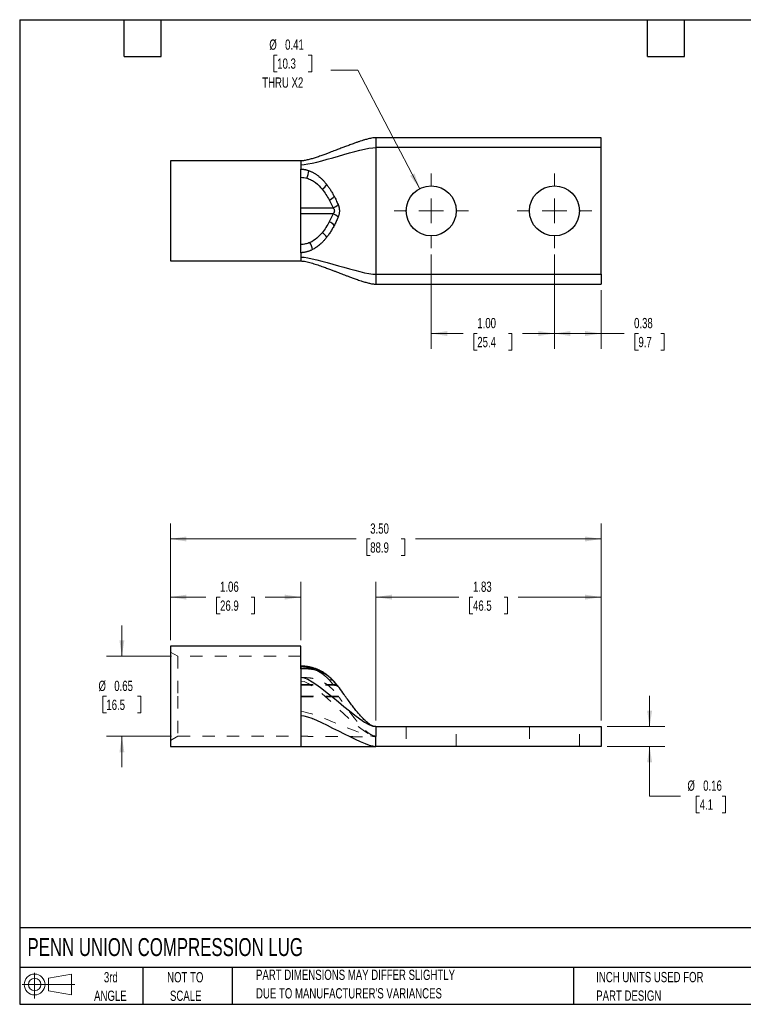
# Model space of a CAD drawing. Header units: inches. Extents: x 0.2 to 10.8, y 0.2 to 8.2.
# Tile 1 of 2: x 0.2 to 6.1, y 0.2 to 8.2. Entities that reach past the tile are written whole.
import ezdxf

# ---------------------------------------------------------------- set-up
doc = ezdxf.new("R2010")
doc.units = ezdxf.units.IN
doc.header["$MEASUREMENT"] = 0
doc.linetypes.add('HIDDEN', pattern=[0.075, 0.05, -0.025])
doc.layers.add('TEXT', color=140, linetype='Continuous', lineweight=25)
doc.styles.add('SLDTEXTSTYLE0', font='TXT', dxfattribs={"width": 0.7})
doc.dimstyles.new('SLDDIMSTYLE0', dxfattribs={"dimtxt": 0.084961, "dimasz": 0.13, "dimexe": 0, "dimexo": 0.0625, "dimgap": 0.02124, "dimtad": 0, "dimtih": 1, "dimtoh": 1, "dimrnd": 1e-09, "dimdsep": 46, "dimtxsty": 'SLDTEXTSTYLE0', "dimsah": 1, "dimcen": 0.09, "dimadec": 0, "dimazin": 2, "dimtfac": 1, "dimtmove": 0, "dimatfit": 0, "dimfxl": 0, "dimfrac": 2, "dimtolj": 1, "dimtzin": 12, "dimarcsym": 0})
doc.dimstyles.new('SLDDIMSTYLE1', dxfattribs={"dimtxt": 0.084961, "dimasz": 0.13, "dimexe": 0, "dimexo": 0.0625, "dimgap": 0.02124, "dimtad": 0, "dimtih": 1, "dimtoh": 1, "dimrnd": 1e-09, "dimzin": 12, "dimdsep": 46, "dimtxsty": 'SLDTEXTSTYLE0', "dimsah": 1, "dimcen": 0.09, "dimadec": 0, "dimazin": 3, "dimtfac": 1, "dimtofl": 0, "dimtmove": 0, "dimatfit": 3, "dimfxl": 0, "dimfrac": 2, "dimtolj": 1, "dimtzin": 12, "dimarcsym": 0})
doc.dimstyles.new('SLDDIMSTYLE2', dxfattribs={"dimtxt": 0.084961, "dimasz": 0.13, "dimexe": 0, "dimexo": 0.0625, "dimgap": 0.02124, "dimtad": 0, "dimtih": 1, "dimtoh": 1, "dimrnd": 1e-09, "dimzin": 4, "dimdsep": 46, "dimtxsty": 'SLDTEXTSTYLE0', "dimsah": 1, "dimcen": 0.09, "dimadec": 0, "dimazin": 1, "dimtfac": 1, "dimtofl": 0, "dimtmove": 0, "dimatfit": 3, "dimfxl": 0, "dimfrac": 2, "dimtolj": 1, "dimtzin": 12, "dimarcsym": 0})
doc.dimstyles.new('SLDDIMSTYLE3', dxfattribs={"dimtxt": 0.084961, "dimasz": 0.13, "dimexe": 0, "dimexo": 0.0625, "dimgap": 0.02124, "dimtad": 0, "dimtih": 1, "dimtoh": 1, "dimrnd": 1e-09, "dimdsep": 46, "dimtxsty": 'SLDTEXTSTYLE0', "dimsah": 1, "dimcen": 0.09, "dimadec": 0, "dimazin": 2, "dimtfac": 1, "dimtofl": 0, "dimtmove": 0, "dimatfit": 3, "dimfxl": 0, "dimfrac": 2, "dimtolj": 1, "dimtzin": 12, "dimarcsym": 0})
doc.dimstyles.new('SLDDIMSTYLE4', dxfattribs={"dimtxt": 0.084961, "dimasz": 0.13, "dimexe": 0, "dimexo": 0.0625, "dimgap": 0.02124, "dimtad": 0, "dimtih": 1, "dimtoh": 1, "dimrnd": 1e-09, "dimdsep": 46, "dimtxsty": 'SLDTEXTSTYLE0', "dimsah": 1, "dimcen": 0, "dimadec": 0, "dimazin": 2, "dimtfac": 1, "dimtofl": 0, "dimtmove": 0, "dimatfit": 3, "dimfxl": 0, "dimfrac": 2, "dimtolj": 1, "dimtzin": 12, "dimarcsym": 0})

# ---------------------------------------------------------------- blocks, each defined once
blk = doc.blocks.new('Block11')
at = {"color": 7, "linetype": 'Continuous', "lineweight": 18}
for p, q in [((0.1019, 0.2091), (0.1019, 0)), ((0.2157, 0.1641), (0.4006, 0.1981)), ((0.2157, 0.0628), (0.2157, 0.1641)), ((0.4006, 0.1981), (0.4006, 0.0288)), ((0, 0.1135), (0.4281, 0.1135)), ((0.2157, 0.0628), (0.4006, 0.0288))]:
    blk.add_line(p, q, dxfattribs=at)
for radius in [0.0846, 0.0506]:
    blk.add_circle((0.1019, 0.1135), radius, dxfattribs=at)
blk = doc.blocks.new('Block12')
at = {"color": 7, "linetype": 'Continuous'}
blk.add_blockref('Block11', (0, 0), dxfattribs=at)
blk = doc.blocks.new('_D')
at = {"color": 7, "linetype": 'Continuous', "lineweight": 0}
for p, q in [((1.0804, 3.0775), (1.0804, 3.3275)), ((1.4841, 3.0775), (0.9554, 3.0775)), ((0.9541, 2.7525), (0.9256, 2.7525)), ((0.9256, 2.7525), (0.9256, 2.6174)), ((1.2066, 2.7525), (1.2351, 2.7525)), ((1.2351, 2.7525), (1.2351, 2.6174)), ((0.9256, 2.6174), (0.9541, 2.6174)), ((1.2351, 2.6174), (1.2066, 2.6174)), ((1.4841, 2.4275), (0.9554, 2.4275)), ((1.0804, 2.4275), (1.0804, 2.1775))]:
    blk.add_line(p, q, dxfattribs=at)
at = {"color": 7, "linetype": 'Continuous', "lineweight": 18}
for points in [[(1.0804, 3.0775), (1.1004, 3.2075), (1.0604, 3.2075)], [(1.0804, 2.4275), (1.0604, 2.2975), (1.1004, 2.2975)]]:
    blk.add_solid(points, dxfattribs=at)
at = {"color": 7, "linetype": 'Continuous', "lineweight": 18, "char_height": 0.08333, "attachment_point": 1, "style": 'SLDTEXTSTYLE0'}
for s, insert in [('%%c', (0.89, 2.8789)), ('0.65', (1.0183, 2.8789)), ('16.5', (0.9541, 2.7249))]:
    blk.add_mtext(s, dxfattribs=dict(at, insert=insert))
blk = doc.blocks.new('_D_1')
at = {"color": 7, "linetype": 'Continuous', "lineweight": 0}
for p, q in [((1.4741, 3.209), (1.4741, 3.6834)), ((2.5341, 3.209), (2.5341, 3.6834)), ((1.4741, 3.5584), (1.7627, 3.5584)), ((1.8778, 3.5584), (1.8493, 3.5584)), ((1.8493, 3.5584), (1.8493, 3.4234)), ((2.1303, 3.5584), (2.1588, 3.5584)), ((2.1588, 3.5584), (2.1588, 3.4234)), ((2.5341, 3.5584), (2.2455, 3.5584)), ((1.8493, 3.4234), (1.8778, 3.4234)), ((2.1588, 3.4234), (2.1303, 3.4234))]:
    blk.add_line(p, q, dxfattribs=at)
at = {"color": 7, "linetype": 'Continuous', "lineweight": 18}
for points in [[(1.4741, 3.5584), (1.6041, 3.5384), (1.6041, 3.5784)], [(2.5341, 3.5584), (2.4041, 3.5784), (2.4041, 3.5384)]]:
    blk.add_solid(points, dxfattribs=at)
at = {"color": 7, "linetype": 'Continuous', "lineweight": 18, "char_height": 0.08333, "attachment_point": 1, "style": 'SLDTEXTSTYLE0'}
for s, insert in [('1.06', (1.8778, 3.6848)), ('26.9', (1.8778, 3.5308))]:
    blk.add_mtext(s, dxfattribs=dict(at, insert=insert))
blk = doc.blocks.new('_D_2')
at = {"color": 7, "linetype": 'Continuous', "lineweight": 0}
for p, q in [((3.1441, 2.556), (3.1441, 3.6834)), ((4.9741, 2.556), (4.9741, 3.6834)), ((3.1441, 3.5584), (3.8177, 3.5584)), ((3.9328, 3.5584), (3.9043, 3.5584)), ((3.9043, 3.5584), (3.9043, 3.4234)), ((4.1853, 3.5584), (4.2138, 3.5584)), ((4.2138, 3.5584), (4.2138, 3.4234)), ((4.9741, 3.5584), (4.3005, 3.5584)), ((3.9043, 3.4234), (3.9328, 3.4234)), ((4.2138, 3.4234), (4.1853, 3.4234))]:
    blk.add_line(p, q, dxfattribs=at)
at = {"color": 7, "linetype": 'Continuous', "lineweight": 18}
for points in [[(3.1441, 3.5584), (3.2741, 3.5384), (3.2741, 3.5784)], [(4.9741, 3.5584), (4.8441, 3.5784), (4.8441, 3.5384)]]:
    blk.add_solid(points, dxfattribs=at)
at = {"color": 7, "linetype": 'Continuous', "lineweight": 18, "char_height": 0.08333, "attachment_point": 1, "style": 'SLDTEXTSTYLE0'}
for s, insert in [('1.83', (3.9328, 3.6848)), ('46.5', (3.9328, 3.5308))]:
    blk.add_mtext(s, dxfattribs=dict(at, insert=insert))
blk = doc.blocks.new('_D_3')
at = {"color": 7, "linetype": 'Continuous', "lineweight": 0}
for p, q in [((1.4741, 3.209), (1.4741, 4.1558)), ((4.9741, 2.556), (4.9741, 4.1558)), ((1.4741, 4.0308), (2.9827, 4.0308)), ((3.0978, 4.0308), (3.0693, 4.0308)), ((3.0693, 4.0308), (3.0693, 3.8958)), ((3.3503, 4.0308), (3.3788, 4.0308)), ((3.3788, 4.0308), (3.3788, 3.8958)), ((4.9741, 4.0308), (3.4655, 4.0308)), ((3.0693, 3.8958), (3.0978, 3.8958)), ((3.3788, 3.8958), (3.3503, 3.8958))]:
    blk.add_line(p, q, dxfattribs=at)
at = {"color": 7, "linetype": 'Continuous', "lineweight": 18}
for points in [[(1.4741, 4.0308), (1.6041, 4.0108), (1.6041, 4.0508)], [(4.9741, 4.0308), (4.8441, 4.0508), (4.8441, 4.0108)]]:
    blk.add_solid(points, dxfattribs=at)
at = {"color": 7, "linetype": 'Continuous', "lineweight": 18, "char_height": 0.08333, "attachment_point": 1, "style": 'SLDTEXTSTYLE0'}
for s, insert in [('3.50', (3.0978, 4.1573)), ('88.9', (3.0978, 4.0032))]:
    blk.add_mtext(s, dxfattribs=dict(at, insert=insert))
blk = doc.blocks.new('_D_4')
at = {"color": 7, "linetype": 'Continuous', "lineweight": 0}
for p, q in [((5.3678, 2.506), (5.3678, 2.756)), ((5.0241, 2.506), (5.4928, 2.506)), ((5.0241, 2.346), (5.4928, 2.346)), ((5.3678, 1.9419), (5.3678, 2.346)), ((5.6178, 1.9419), (5.3678, 1.9419)), ((5.7744, 1.9419), (5.7458, 1.9419)), ((5.7458, 1.9419), (5.7458, 1.8069)), ((5.9562, 1.9419), (5.9847, 1.9419)), ((5.9847, 1.9419), (5.9847, 1.8069)), ((5.7458, 1.8069), (5.7744, 1.8069)), ((5.9847, 1.8069), (5.9562, 1.8069))]:
    blk.add_line(p, q, dxfattribs=at)
at = {"color": 7, "linetype": 'Continuous', "lineweight": 18}
for points in [[(5.3678, 2.506), (5.3878, 2.636), (5.3478, 2.636)], [(5.3678, 2.346), (5.3478, 2.216), (5.3878, 2.216)]]:
    blk.add_solid(points, dxfattribs=at)
at = {"color": 7, "linetype": 'Continuous', "lineweight": 18, "char_height": 0.08333, "attachment_point": 1, "style": 'SLDTEXTSTYLE0'}
for s, insert in [('%%c', (5.6749, 2.0684)), ('0.16', (5.8032, 2.0684)), ('4.1', (5.7744, 1.9143))]:
    blk.add_mtext(s, dxfattribs=dict(at, insert=insert))
blk = doc.blocks.new('_D_7')
at = {"color": 7, "linetype": 'Continuous', "lineweight": 0}
for p, q in [((3.5941, 6.3433), (3.5941, 5.5752)), ((4.5941, 6.3433), (4.5941, 5.5752)), ((3.5941, 5.7002), (3.8527, 5.7002)), ((3.9678, 5.7002), (3.9393, 5.7002)), ((3.9393, 5.7002), (3.9393, 5.5652)), ((4.2203, 5.7002), (4.2488, 5.7002)), ((4.2488, 5.7002), (4.2488, 5.5652)), ((4.5941, 5.7002), (4.3355, 5.7002)), ((3.9393, 5.5652), (3.9678, 5.5652)), ((4.2488, 5.5652), (4.2203, 5.5652))]:
    blk.add_line(p, q, dxfattribs=at)
at = {"color": 7, "linetype": 'Continuous', "lineweight": 18}
for points in [[(3.5941, 5.7002), (3.7241, 5.6802), (3.7241, 5.7202)], [(4.5941, 5.7002), (4.4641, 5.7202), (4.4641, 5.6802)]]:
    blk.add_solid(points, dxfattribs=at)
at = {"color": 7, "linetype": 'Continuous', "lineweight": 18, "char_height": 0.08333, "attachment_point": 1, "style": 'SLDTEXTSTYLE0'}
for s, insert in [('1.00', (3.9678, 5.8267)), ('25.4', (3.9678, 5.6726))]:
    blk.add_mtext(s, dxfattribs=dict(at, insert=insert))
blk = doc.blocks.new('_D_8')
at = {"color": 7, "linetype": 'Continuous', "lineweight": 0}
for p, q in [((4.5941, 6.3433), (4.5941, 5.5752)), ((4.9741, 6.0513), (4.9741, 5.5752)), ((4.5941, 5.7002), (4.9741, 5.7002)), ((4.9741, 5.7002), (5.1617, 5.7002)), ((5.2769, 5.7002), (5.2484, 5.7002)), ((5.2484, 5.7002), (5.2484, 5.5652)), ((5.4587, 5.7002), (5.4872, 5.7002)), ((5.4872, 5.7002), (5.4872, 5.5652)), ((5.2484, 5.5652), (5.2769, 5.5652)), ((5.4872, 5.5652), (5.4587, 5.5652))]:
    blk.add_line(p, q, dxfattribs=at)
at = {"color": 7, "linetype": 'Continuous', "lineweight": 18}
for points in [[(4.5941, 5.7002), (4.7241, 5.6802), (4.7241, 5.7202)], [(4.9741, 5.7002), (4.8441, 5.7202), (4.8441, 5.6802)]]:
    blk.add_solid(points, dxfattribs=at)
at = {"color": 7, "linetype": 'Continuous', "lineweight": 18, "char_height": 0.08333, "attachment_point": 1, "style": 'SLDTEXTSTYLE0'}
for s, insert in [('0.38', (5.2415, 5.8267)), ('9.7', (5.2769, 5.6726))]:
    blk.add_mtext(s, dxfattribs=dict(at, insert=insert))
blk = doc.blocks.new('_D_9')
at = {"color": 7, "linetype": 'Continuous', "lineweight": 0}
for p, q in [((2.3423, 7.9626), (2.3137, 7.9626)), ((2.3137, 7.9626), (2.3137, 7.8276)), ((2.5947, 7.9626), (2.6233, 7.9626)), ((2.6233, 7.9626), (2.6233, 7.8276)), ((2.3137, 7.8276), (2.3423, 7.8276)), ((2.6233, 7.8276), (2.5947, 7.8276)), ((2.998, 7.8392), (2.7792, 7.8392)), ((3.5002, 6.8763), (2.998, 7.8392))]:
    blk.add_line(p, q, dxfattribs=at)
at = {"color": 7, "linetype": 'Continuous', "lineweight": 18}
blk.add_solid([(3.5002, 6.8763), (3.4578, 7.0008), (3.4224, 6.9823)], dxfattribs=at)
at = {"color": 7, "linetype": 'Continuous', "lineweight": 18, "char_height": 0.08333, "attachment_point": 1, "style": 'SLDTEXTSTYLE0'}
for s, insert in [('%%c', (2.2781, 8.0891)), ('0.41', (2.4064, 8.0891)), ('10.3', (2.3423, 7.935)), ('THRU X2', (2.2203, 7.781))]:
    blk.add_mtext(s, dxfattribs=dict(at, insert=insert))
blk = doc.blocks.new('SW_CENTERMARKSYMBOL_0')
at = {"color": 0, "linetype": 'Continuous', "lineweight": 18}
for p, q in [((0, 0.2), (0, 0.303)), ((0, 0), (0, 0.1)), ((-0.2, 0), (-0.303, 0)), ((0, 0), (-0.1, 0)), ((0, 0), (0, -0.1)), ((0, 0), (0.1, 0)), ((0.2, 0), (0.303, 0)), ((0, -0.2), (0, -0.303))]:
    blk.add_line(p, q, dxfattribs=at)
blk = doc.blocks.new('SW_CENTERMARKSYMBOL_1')
at = {"color": 0, "linetype": 'Continuous', "lineweight": 18}
for p, q in [((0, 0.2), (0, 0.303)), ((0, 0), (0, 0.1)), ((-0.2, 0), (-0.303, 0)), ((0, 0), (-0.1, 0)), ((0, 0), (0, -0.1)), ((0, 0), (0.1, 0)), ((0.2, 0), (0.303, 0)), ((0, -0.2), (0, -0.303))]:
    blk.add_line(p, q, dxfattribs=at)

msp = doc.modelspace()

# ---------------------------------------------------------------- linework, layer by layer
for p, q in [((4.9741, 7.2913), (3.1441, 7.2913)), ((4.9741, 7.2113), (4.9741, 7.2913)), ((3.1441, 7.2113), (3.1441, 6.1813)), ((4.9741, 7.2113), (3.1441, 7.2113)), ((4.9741, 6.1813), (4.9741, 7.2113)), ((2.5341, 7.1028), (1.4741, 7.1028)), ((1.4741, 7.1028), (1.4741, 6.2898)), ((2.5341, 6.3566), (2.5341, 7.0361)), ((2.5345, 6.9693), (2.5341, 6.9693)), ((2.5341, 6.7213), (2.7962, 6.7213)), ((2.7962, 6.6713), (2.5341, 6.6713)), ((2.5341, 6.4234), (2.5347, 6.4234)), ((1.4741, 6.2898), (2.5341, 6.2898)), ((3.1441, 6.1813), (4.9741, 6.1813)), ((4.9741, 6.1813), (4.9741, 6.1013)), ((3.1441, 6.1013), (4.9741, 6.1013)), ((2.5341, 3.159), (1.4741, 3.159)), ((1.4741, 3.159), (1.4741, 2.7525)), ((2.5341, 2.9757), (2.5341, 3.159)), ((2.592, 2.9932), (2.5916, 2.9933)), ((2.833, 2.8388), (2.8001, 2.8773)), ((2.8016, 2.8759), (2.8001, 2.8773)), ((2.833, 2.8388), (2.8003, 2.8771)), ((1.4741, 2.7525), (1.4741, 2.346)), ((3.1441, 2.506), (4.9741, 2.506)), ((4.9741, 2.506), (4.9741, 2.346)), ((1.4741, 2.346), (2.5341, 2.346)), ((2.5341, 2.346), (3.1441, 2.346)), ((4.9741, 2.346), (3.1441, 2.346))]:
    msp.add_line(p, q)
at = {"color": 7, "linetype": 'HIDDEN', "lineweight": 18}
for p, q in [((1.5341, 3.0775), (1.4741, 3.1121)), ((1.5341, 3.0775), (1.5341, 2.7525)), ((2.5341, 3.0775), (1.5341, 3.0775)), ((2.5341, 2.9915), (2.5347, 2.9915)), ((2.5341, 2.9757), (2.5341, 2.9722)), ((2.5341, 2.9054), (2.5341, 2.9722)), ((2.622, 2.9869), (2.6189, 2.9878)), ((2.5341, 2.9067), (2.5341, 2.908)), ((2.5341, 2.7543), (2.5341, 2.9054)), ((2.5341, 2.8484), (2.7962, 2.8484)), ((2.5341, 2.8417), (2.8067, 2.8417)), ((2.8388, 2.831), (2.833, 2.8388)), ((2.8397, 2.8293), (2.8394, 2.8298)), ((2.8475, 2.8206), (2.8396, 2.8293)), ((1.5341, 2.7525), (1.5341, 2.4275)), ((2.8379, 2.7543), (2.5341, 2.7543)), ((2.5341, 2.7543), (2.5341, 2.7476)), ((2.5341, 2.7476), (2.8427, 2.7476)), ((3.3911, 2.506), (3.3911, 2.346)), ((3.7971, 2.346), (3.7971, 2.506)), ((4.3911, 2.506), (4.3911, 2.346)), ((4.7971, 2.346), (4.7971, 2.506)), ((1.4741, 2.3928), (1.5341, 2.4275)), ((1.5341, 2.4275), (2.5341, 2.4275)), ((3.1441, 2.4285), (3.1441, 2.4235))]:
    msp.add_line(p, q, dxfattribs=at)
at = {"color": 7, "linetype": 'HIDDEN', "lineweight": 18, "flags": 128}
for points in [[(2.5348, 2.9757), (2.5348, 2.9831), (2.5347, 2.9892), (2.5347, 2.9939), (2.5347, 2.9969), (2.5347, 2.9982), (2.5346, 2.9977), (2.5346, 2.9955), (2.5345, 2.9915)], [(2.5916, 2.9933), (2.5914, 2.9933), (2.5889, 2.9928), (2.5863, 2.9908), (2.5835, 2.9873)], [(2.5988, 2.9742), (2.5982, 2.9806), (2.5971, 2.9859), (2.5955, 2.9898), (2.5936, 2.9923), (2.592, 2.9932)], [(2.8051, 2.8713), (2.8018, 2.8756), (2.8016, 2.8759)]]:
    msp.add_lwpolyline(points, dxfattribs=at)
at = {"flags": 128}
for points in [[(2.5349, 2.9979), (2.5349, 2.9982), (2.535, 2.9969), (2.535, 2.9939), (2.535, 2.9892), (2.5351, 2.9831), (2.5351, 2.9757)], [(2.6287, 2.9708), (2.6276, 2.9766), (2.6259, 2.9813), (2.6236, 2.9848), (2.6209, 2.987), (2.6191, 2.9877)], [(2.8053, 2.8711), (2.802, 2.8753), (2.8003, 2.8771)], [(2.8369, 2.834), (2.8336, 2.8382), (2.833, 2.8388)]]:
    msp.add_lwpolyline(points, dxfattribs=at)
for centre in [(3.5941, 6.6963), (4.5941, 6.6963)]:
    msp.add_circle(centre, 0.203)
for centre, radius, start, end in [((-13.5346, 7.0601), 16.0694, 359.6763, 359.91443), ((2.3401, 7.055), 0.2606, 339.06853, 353.09073), ((2.6542, 6.9636), 0.1043, 300.44829, 329.64381), ((2.7323, 6.8711), 0.0921, 290.72913, 322.17734), ((2.7698, 6.806), 0.0887, 287.27997, 319.1426), ((2.7698, 6.5866), 0.0887, 40.8574, 72.72003), ((2.7326, 6.522), 0.092, 37.8448, 69.29767), ((2.6545, 6.4294), 0.1043, 30.38216, 59.58714), ((-8.6288, 6.3326), 11.1639, 0.12317, 0.46595), ((2.4436, 6.3452), 0.1888, 11.25415, 29.87006), ((2.7209, 2.9122), 0.0264, 26.60869, 53.12462)]:
    msp.add_arc(centre, radius, start, end)
at = {"color": 7, "linetype": 'HIDDEN', "lineweight": 18}
for centre, radius, start, end in [((2.7191, 2.9908), 0.1844, 177.80199, 179.76657), ((2.6177, 2.9749), 0.0129, 83.52147, 144.28103), ((2.7191, 2.9102), 0.0287, 29.04126, 114.74907), ((2.7193, 2.9075), 0.0311, 56.09012, 112.75019), ((2.7752, 2.8483), 0.0382, 49.36271, 105.60544), ((2.7754, 2.8481), 0.0383, 49.34912, 105.58663), ((2.8058, 2.8108), 0.0388, 36.79106, 104.36333), ((2.8055, 2.8087), 0.0408, 47.52586, 103.21067)]:
    msp.add_arc(centre, radius, start, end, dxfattribs=at)
for points, knots in [([(3.1441, 7.2913), (3.1399, 7.2912), (3.1311, 7.2909), (3.1101, 7.2882), (3.0832, 7.2823), (3.0537, 7.2741), (3.0285, 7.2663), (3.0058, 7.2588), (2.9829, 7.2509), (2.9553, 7.241), (2.9241, 7.2295), (2.8908, 7.2169), (2.8633, 7.2064), (2.8409, 7.1978), (2.822, 7.1905), (2.8023, 7.183), (2.7805, 7.1747), (2.7561, 7.1655), (2.7279, 7.155), (2.695, 7.1431), (2.6604, 7.1313), (2.6263, 7.1206), (2.5948, 7.1119), (2.5685, 7.1062), (2.5483, 7.1034), (2.5386, 7.103), (2.5341, 7.1029)], [0, 0, 0, 0, 0.017511, 0.036121, 0.09007, 0.138708, 0.176187, 0.212958, 0.251392, 0.291173, 0.353992, 0.41202, 0.463897, 0.497617, 0.528732, 0.562725, 0.600357, 0.642539, 0.688928, 0.745998, 0.811004, 0.862382, 0.913158, 0.960089, 0.981077, 1, 1, 1, 1]), ([(3.1441, 7.2913), (3.1441, 7.2913), (3.1441, 7.2893), (3.1441, 7.2812), (3.1441, 7.2753), (3.1441, 7.2605), (3.1441, 7.2516), (3.1441, 7.2323), (3.1441, 7.2218), (3.1441, 7.2113)], [0, 0, 0, 0, 0.25, 0.25, 0.5, 0.5, 0.75, 0.75, 1, 1, 1, 1]), ([(2.5345, 6.9693), (2.5429, 6.9692), (2.5512, 6.9684), (2.5675, 6.9659), (2.5756, 6.9641), (2.5835, 6.9619)], [0, 0, 0, 0, 0.5, 0.5, 1, 1, 1, 1]), ([(2.5348, 7.0361), (2.537, 7.036), (2.5415, 7.0359), (2.5485, 7.0354), (2.5559, 7.0345), (2.5637, 7.0332), (2.5719, 7.0315), (2.5805, 7.0294), (2.5896, 7.0268), (2.5957, 7.0247), (2.5988, 7.0236)], [0, 0, 0, 0, 0.100142, 0.206825, 0.320328, 0.440915, 0.568854, 0.704441, 0.848019, 1, 1, 1, 1]), ([(2.5835, 6.9619), (2.5966, 6.9582), (2.6089, 6.9533), (2.6323, 6.9412), (2.6434, 6.9341), (2.674, 6.9109), (2.6914, 6.8929), (2.7071, 6.8736)], [0, 0, 0, 0, 0.25, 0.25, 0.5, 0.5, 1, 1, 1, 1]), ([(2.5988, 7.0236), (2.6016, 7.0226), (2.6072, 7.0205), (2.6157, 7.017), (2.6244, 7.0129), (2.6333, 7.0083), (2.646, 7.0013), (2.6623, 6.9908), (2.6805, 6.9771), (2.6976, 6.9623), (2.7135, 6.9468), (2.7292, 6.9296), (2.7391, 6.9172), (2.7442, 6.9108)], [0, 0, 0, 0, 0.045276, 0.09276, 0.142588, 0.194914, 0.249914, 0.369532, 0.500462, 0.614069, 0.734889, 0.8634, 1, 1, 1, 1]), ([(2.7442, 6.9108), (2.7469, 6.9074), (2.7523, 6.9004), (2.76, 6.8895), (2.7678, 6.8782), (2.7754, 6.8664), (2.783, 6.8541), (2.7904, 6.8414), (2.7979, 6.8282), (2.8026, 6.8192), (2.8051, 6.8146)], [0, 0, 0, 0, 0.112859, 0.229155, 0.348918, 0.472167, 0.598909, 0.729142, 0.862847, 1, 1, 1, 1]), ([(2.7071, 6.8736), (2.7184, 6.8597), (2.7287, 6.8452), (2.7478, 6.8156), (2.7566, 6.8004), (2.7649, 6.785)], [0, 0, 0, 0, 0.5, 0.5, 1, 1, 1, 1]), ([(2.8051, 6.8146), (2.8078, 6.8094), (2.8133, 6.7988), (2.8212, 6.7824), (2.8292, 6.7654), (2.8343, 6.7539), (2.8369, 6.748)], [0, 0, 0, 0, 0.238404, 0.484597, 0.7385, 1, 1, 1, 1]), ([(2.7962, 6.7213), (2.7995, 6.7177), (2.8021, 6.7138), (2.8057, 6.7053), (2.8067, 6.7009), (2.8067, 6.6919), (2.8057, 6.6874), (2.8021, 6.6789), (2.7994, 6.6749), (2.7962, 6.6713)], [0, 0, 0, 0, 0.25, 0.25, 0.5, 0.5, 0.75, 0.75, 1, 1, 1, 1]), ([(2.8369, 6.748), (2.8376, 6.7465), (2.8389, 6.7434), (2.8406, 6.7386), (2.8422, 6.7337), (2.8436, 6.7287), (2.8453, 6.7209), (2.847, 6.7102), (2.8477, 6.6964), (2.847, 6.6826), (2.8452, 6.6707), (2.8427, 6.6607), (2.8401, 6.6524), (2.838, 6.6473), (2.8369, 6.6447)], [0, 0, 0, 0, 0.051207, 0.101636, 0.151449, 0.200812, 0.249898, 0.375279, 0.499277, 0.623497, 0.749126, 0.831386, 0.91475, 1, 1, 1, 1]), ([(2.8369, 6.6447), (2.8343, 6.6388), (2.8292, 6.6274), (2.8213, 6.6105), (2.8134, 6.5942), (2.808, 6.5837), (2.8053, 6.5785)], [0, 0, 0, 0, 0.261425, 0.515302, 0.761519, 1, 1, 1, 1]), ([(2.7651, 6.6081), (2.7568, 6.5926), (2.748, 6.5774), (2.7289, 6.5477), (2.7186, 6.5332), (2.7073, 6.5193)], [0, 0, 0, 0, 0.5, 0.5, 1, 1, 1, 1]), ([(2.8053, 6.5785), (2.8025, 6.5733), (2.7971, 6.563), (2.7886, 6.548), (2.78, 6.5336), (2.7713, 6.5199), (2.7625, 6.5067), (2.7536, 6.4941), (2.7474, 6.4861), (2.7444, 6.4821)], [0, 0, 0, 0, 0.156474, 0.3084379, 0.4558552, 0.598708, 0.7369984, 0.8707483, 1, 1, 1, 1]), ([(2.7073, 6.5193), (2.694, 6.503), (2.6796, 6.4877), (2.6467, 6.4602), (2.628, 6.448), (2.6073, 6.4392)], [0, 0, 0, 0, 0.5, 0.5, 1, 1, 1, 1]), ([(2.7444, 6.4821), (2.7417, 6.4786), (2.7362, 6.4717), (2.7277, 6.4617), (2.7192, 6.4522), (2.7107, 6.4433), (2.7021, 6.4348), (2.692, 6.4255), (2.6804, 6.4156), (2.6672, 6.4055), (2.6542, 6.3966), (2.6415, 6.3888), (2.6329, 6.3842), (2.6287, 6.382)], [0, 0, 0, 0, 0.089994, 0.177127, 0.261457, 0.343053, 0.421997, 0.498375, 0.61139, 0.717507, 0.817291, 0.911288, 1, 1, 1, 1]), ([(2.6073, 6.4392), (2.5959, 6.4343), (2.5842, 6.4306), (2.566, 6.4266), (2.5599, 6.4255), (2.5474, 6.424), (2.541, 6.4235), (2.5347, 6.4234)], [0, 0, 0, 0, 0.5, 0.5, 0.75, 0.75, 1, 1, 1, 1]), ([(2.6287, 6.382), (2.6258, 6.3805), (2.62, 6.3777), (2.6114, 6.3739), (2.6031, 6.3706), (2.595, 6.3677), (2.5872, 6.3652), (2.5797, 6.3631), (2.5725, 6.3613), (2.5655, 6.3599), (2.5589, 6.3587), (2.5525, 6.3578), (2.5464, 6.3572), (2.5407, 6.3567), (2.5369, 6.3567), (2.5351, 6.3566)], [0, 0, 0, 0, 0.101207, 0.197597, 0.289459, 0.377041, 0.460558, 0.540193, 0.616102, 0.688419, 0.757262, 0.822738, 0.884949, 0.943999, 1, 1, 1, 1]), ([(2.5341, 6.2898), (2.5404, 6.2895), (2.554, 6.2889), (2.5824, 6.2838), (2.6192, 6.2744), (2.6625, 6.2608), (2.7038, 6.2465), (2.7411, 6.2329), (2.7733, 6.2207), (2.8004, 6.2105), (2.8223, 6.202), (2.8412, 6.1948), (2.8592, 6.1878), (2.8787, 6.1804), (2.9005, 6.1721), (2.9249, 6.1629), (2.9532, 6.1524), (2.986, 6.1406), (3.0201, 6.129), (3.0537, 6.1185), (3.0846, 6.11), (3.1104, 6.1046), (3.1302, 6.1018), (3.1396, 6.1015), (3.1441, 6.1013)], [0, 0, 0, 0, 0.026222, 0.056332, 0.12476, 0.197579, 0.268174, 0.332771, 0.388992, 0.4352, 0.473452, 0.50339, 0.533834, 0.567714, 0.605063, 0.647473, 0.6942, 0.750978, 0.8151, 0.865501, 0.91515, 0.96097, 0.981477, 1, 1, 1, 1]), ([(3.1441, 6.1813), (3.1441, 6.1709), (3.1441, 6.1604), (3.1441, 6.1411), (3.1441, 6.1322), (3.1441, 6.1174), (3.1441, 6.1114), (3.1441, 6.1034), (3.1441, 6.1013), (3.1441, 6.1013)], [0, 0, 0, 0, 0.25, 0.25, 0.5, 0.5, 0.75, 0.75, 1, 1, 1, 1]), ([(2.6191, 2.9877), (2.6056, 2.9905), (2.5855, 2.9948), (2.5568, 2.9976), (2.5423, 2.998), (2.5349, 2.9982)], [0, 0, 0, 0, 0.498506, 0.7450482, 1, 1, 1, 1]), ([(2.6287, 2.9708), (2.6258, 2.9713), (2.62, 2.9721), (2.6114, 2.9731), (2.6031, 2.9739), (2.595, 2.9745), (2.5872, 2.9749), (2.5797, 2.9752), (2.5725, 2.9754), (2.5655, 2.9755), (2.5589, 2.9756), (2.5525, 2.9757), (2.5464, 2.9757), (2.5407, 2.9757), (2.5369, 2.9757), (2.5351, 2.9757)], [0, 0, 0, 0, 0.101207, 0.197597, 0.289459, 0.377041, 0.460558, 0.540193, 0.616102, 0.688419, 0.757262, 0.822738, 0.884949, 0.943999, 1, 1, 1, 1]), ([(2.6189, 2.9878), (2.6188, 2.9878), (2.6102, 2.9902), (2.6008, 2.9918), (2.5916, 2.9933)], [0, 0, 0, 0, 0.01112, 1, 1, 1, 1]), ([(2.7367, 2.9333), (2.7302, 2.9378), (2.7163, 2.9474), (2.6945, 2.9597), (2.6712, 2.9706), (2.6471, 2.9801), (2.6287, 2.9851), (2.6191, 2.9877)], [0, 0, 0, 0, 0.198015, 0.428174, 0.601482, 0.79243, 1, 1, 1, 1]), ([(2.7444, 2.9241), (2.7417, 2.9259), (2.7362, 2.9296), (2.7277, 2.9348), (2.7192, 2.9397), (2.7107, 2.9443), (2.7021, 2.9485), (2.692, 2.953), (2.6804, 2.9576), (2.6672, 2.9621), (2.6542, 2.9657), (2.6415, 2.9687), (2.6329, 2.9701), (2.6287, 2.9708)], [0, 0, 0, 0, 0.089994, 0.177127, 0.261457, 0.343053, 0.421997, 0.498375, 0.61139, 0.717507, 0.817291, 0.911288, 1, 1, 1, 1]), ([(2.8003, 2.8771), (2.791, 2.8868), (2.772, 2.9063), (2.7485, 2.9243), (2.7367, 2.9333)], [0, 0, 0, 0, 0.495654, 1, 1, 1, 1]), ([(2.8053, 2.8711), (2.8025, 2.874), (2.7971, 2.8797), (2.7886, 2.888), (2.78, 2.896), (2.7713, 2.9036), (2.7625, 2.9108), (2.7536, 2.9176), (2.7474, 2.9219), (2.7444, 2.9241)], [0, 0, 0, 0, 0.156474, 0.3084379, 0.4558552, 0.598708, 0.7369984, 0.8707483, 1, 1, 1, 1]), ([(2.8369, 2.834), (2.8343, 2.8373), (2.8292, 2.8437), (2.8213, 2.8532), (2.8134, 2.8623), (2.808, 2.8682), (2.8053, 2.8711)], [0, 0, 0, 0, 0.261425, 0.515302, 0.761519, 1, 1, 1, 1]), ([(2.8475, 2.8206), (2.847, 2.8212), (2.846, 2.8225), (2.8399, 2.8302), (2.8369, 2.834)], [0, 0, 0, 0, 0.499532, 1, 1, 1, 1]), ([(3.1441, 2.506), (3.1364, 2.507), (3.1202, 2.5092), (3.0947, 2.5235), (3.0675, 2.5444), (3.0392, 2.5717), (3.0126, 2.601), (2.9877, 2.6306), (2.9641, 2.6604), (2.9299, 2.7053), (2.8911, 2.7589), (2.8603, 2.8025), (2.8475, 2.8206)], [0, 0, 0, 0, 0.05217, 0.110653, 0.195682, 0.286287, 0.377541, 0.465254, 0.549377, 0.636335, 0.849659, 1, 1, 1, 1]), ([(3.1441, 2.506), (3.1441, 2.506), (3.1441, 2.5039), (3.1441, 2.4959), (3.1441, 2.4899), (3.1441, 2.4751), (3.1441, 2.4663), (3.1441, 2.4469), (3.1441, 2.4364), (3.1441, 2.426)], [0, 0, 0, 0, 0.25, 0.25, 0.5, 0.5, 0.75, 0.75, 1, 1, 1, 1])]:
    msp.add_open_spline(points, degree=3, knots=knots)
for points in [[(2.5341, 7.0719), (2.658, 7.0719), (3.0201, 7.2113), (3.1441, 7.2113)], [(2.5341, 7.1029), (2.5341, 7.1029), (2.5341, 7.0967), (2.5341, 7.081), (2.5341, 7.0719)], [(2.5341, 7.0719), (2.5341, 7.062), (2.5341, 7.05), (2.5341, 7.0361)], [(2.5348, 7.0361), (2.5345, 7.0361), (2.5343, 7.0361), (2.5341, 7.0361)], [(2.7649, 6.785), (2.7761, 6.7642), (2.7865, 6.7429), (2.7962, 6.7213)], [(2.7962, 6.6713), (2.7865, 6.65), (2.7763, 6.6288), (2.7651, 6.6081)], [(2.5341, 6.3566), (2.5341, 6.3427), (2.5341, 6.3307), (2.5341, 6.3208)], [(2.5341, 6.3566), (2.5344, 6.3566), (2.5347, 6.3566), (2.5351, 6.3566)], [(2.5341, 6.3208), (2.658, 6.3208), (3.0201, 6.1813), (3.1441, 6.1813)], [(2.5341, 6.3208), (2.5341, 6.3117), (2.5341, 6.296), (2.5341, 6.2898), (2.5341, 6.2898)], [(2.5341, 2.9757), (2.5341, 2.9545), (2.5341, 2.9318), (2.5341, 2.908)], [(2.5341, 2.9757), (2.5344, 2.9757), (2.5347, 2.9757), (2.5351, 2.9757)], [(2.5341, 2.908), (2.5341, 2.8861), (2.5341, 2.8373), (2.5341, 2.7808), (2.5341, 2.7525)], [(2.5341, 2.908), (2.658, 2.908), (3.0201, 2.506), (3.1441, 2.506)], [(2.5341, 2.7525), (2.5341, 2.7242), (2.5341, 2.6676), (2.5341, 2.6188), (2.5341, 2.5969)], [(2.5341, 2.5969), (2.6464, 2.5969), (3.0317, 2.346), (3.1441, 2.346)], [(2.5341, 2.5969), (2.5341, 2.5587), (2.5341, 2.4883), (2.5341, 2.4077), (2.5341, 2.3574), (2.5341, 2.346), (2.5341, 2.346)], [(3.1441, 2.346), (3.1441, 2.346), (3.1441, 2.3667), (3.1441, 2.4062), (3.1441, 2.426)]]:
    msp.add_open_spline(points, degree=3)
for points in [[(2.5348, 2.9757), (2.5345, 2.9757), (2.5343, 2.9757), (2.5341, 2.9757)], [(2.5341, 2.908), (2.658, 2.908), (3.0201, 2.506), (3.1441, 2.506)], [(2.5341, 2.9054), (2.5341, 2.8961), (2.5341, 2.8866), (2.5341, 2.8768)], [(2.7649, 2.8852), (2.7761, 2.8731), (2.7865, 2.8608), (2.7962, 2.8484)], [(2.7962, 2.8484), (2.7865, 2.8608), (2.7763, 2.873), (2.7651, 2.8849)], [(2.5341, 2.8768), (2.6652, 2.8768), (3.0129, 2.4285), (3.1441, 2.4285)], [(2.5341, 2.7525), (2.5341, 2.7948), (2.5341, 2.837), (2.5341, 2.8768)], [(2.5341, 2.6281), (2.5341, 2.6679), (2.5341, 2.7102), (2.5341, 2.7525)], [(2.5341, 2.6281), (2.5341, 2.5977), (2.5341, 2.5423), (2.5341, 2.4785), (2.5341, 2.4374), (2.5341, 2.4225), (2.5341, 2.4374), (2.5341, 2.4785), (2.5341, 2.5423), (2.5341, 2.5977), (2.5341, 2.6281)], [(2.5341, 2.6281), (2.6471, 2.6281), (3.031, 2.4235), (3.1441, 2.4235)], [(2.5341, 2.5969), (2.6464, 2.5969), (3.0317, 2.346), (3.1441, 2.346)], [(2.5341, 2.346), (2.5341, 2.346), (2.5341, 2.3574), (2.5341, 2.4077), (2.5341, 2.4883), (2.5341, 2.5587), (2.5341, 2.5969)]]:
    msp.add_open_spline(points, degree=3, dxfattribs=at)
for points, knots in [([(2.5345, 2.9915), (2.5429, 2.9915), (2.5512, 2.991), (2.5675, 2.9896), (2.5756, 2.9886), (2.5835, 2.9873)], [0, 0, 0, 0, 0.5, 0.5, 1, 1, 1, 1]), ([(2.6073, 2.9824), (2.5959, 2.9852), (2.5842, 2.9874), (2.566, 2.9897), (2.5599, 2.9903), (2.5474, 2.9912), (2.541, 2.9915), (2.5347, 2.9915)], [0, 0, 0, 0, 0.5, 0.5, 0.75, 0.75, 1, 1, 1, 1]), ([(2.5348, 2.9757), (2.537, 2.9757), (2.5415, 2.9757), (2.5485, 2.9757), (2.5559, 2.9756), (2.5637, 2.9756), (2.5719, 2.9754), (2.5805, 2.9752), (2.5896, 2.9748), (2.5957, 2.9744), (2.5988, 2.9742)], [0, 0, 0, 0, 0.100142, 0.206825, 0.320328, 0.440915, 0.568854, 0.704441, 0.848019, 1, 1, 1, 1]), ([(2.5835, 2.9873), (2.5966, 2.9851), (2.6089, 2.9823), (2.6323, 2.9754), (2.6434, 2.9712), (2.674, 2.9578), (2.6914, 2.9475), (2.7071, 2.9363)], [0, 0, 0, 0, 0.25, 0.25, 0.5, 0.5, 1, 1, 1, 1]), ([(2.5988, 2.9742), (2.6016, 2.974), (2.6072, 2.9736), (2.6157, 2.9727), (2.6244, 2.9715), (2.6333, 2.9701), (2.646, 2.9677), (2.6623, 2.9637), (2.6805, 2.9577), (2.6976, 2.9507), (2.7135, 2.943), (2.7292, 2.9341), (2.7391, 2.9276), (2.7442, 2.9242)], [0, 0, 0, 0, 0.045276, 0.09276, 0.142588, 0.194914, 0.249914, 0.369532, 0.500462, 0.614069, 0.734889, 0.8634, 1, 1, 1, 1]), ([(2.7073, 2.9362), (2.694, 2.9456), (2.6796, 2.9545), (2.6467, 2.9703), (2.628, 2.9773), (2.6073, 2.9824)], [0, 0, 0, 0, 0.5, 0.5, 1, 1, 1, 1]), ([(2.5341, 2.9054), (2.5534, 2.9054), (2.5725, 2.905), (2.6007, 2.9026), (2.61, 2.9016), (2.6284, 2.8987), (2.6375, 2.8969), (2.6636, 2.8905), (2.6794, 2.8849), (2.7011, 2.8753), (2.708, 2.8718), (2.7211, 2.8647), (2.7272, 2.861), (2.7448, 2.8495), (2.7555, 2.8415), (2.7752, 2.8249), (2.7843, 2.8163), (2.8097, 2.7903), (2.8243, 2.7724), (2.8379, 2.7543)], [0, 0, 0, 0, 0.125, 0.125, 0.1875, 0.1875, 0.25, 0.25, 0.375, 0.375, 0.4375, 0.4375, 0.5, 0.5, 0.625, 0.625, 0.75, 0.75, 1, 1, 1, 1]), ([(2.7071, 2.9363), (2.7184, 2.9283), (2.7287, 2.9199), (2.7478, 2.9028), (2.7566, 2.8941), (2.7649, 2.8852)], [0, 0, 0, 0, 0.5, 0.5, 1, 1, 1, 1]), ([(2.7651, 2.8849), (2.7568, 2.8938), (2.748, 2.9026), (2.7289, 2.9198), (2.7186, 2.9281), (2.7073, 2.9362)], [0, 0, 0, 0, 0.5, 0.5, 1, 1, 1, 1]), ([(2.7442, 2.9242), (2.7469, 2.9223), (2.7523, 2.9186), (2.76, 2.9127), (2.7678, 2.9065), (2.7754, 2.9), (2.783, 2.8932), (2.7904, 2.8862), (2.7979, 2.8788), (2.8026, 2.8738), (2.8051, 2.8713)], [0, 0, 0, 0, 0.112859, 0.229155, 0.348918, 0.472167, 0.598909, 0.729142, 0.862847, 1, 1, 1, 1]), ([(2.7962, 2.8484), (2.7995, 2.8463), (2.8021, 2.8446), (2.8057, 2.8423), (2.8067, 2.8417), (2.8067, 2.8417), (2.8057, 2.8423), (2.8021, 2.8446), (2.7994, 2.8463), (2.7962, 2.8484)], [0, 0, 0, 0, 0.25, 0.25, 0.5, 0.5, 0.75, 0.75, 1, 1, 1, 1]), ([(2.8051, 2.8713), (2.8078, 2.8684), (2.8133, 2.8624), (2.8212, 2.8533), (2.8292, 2.8438), (2.8343, 2.8373), (2.8369, 2.834)], [0, 0, 0, 0, 0.238404, 0.484597, 0.7385, 1, 1, 1, 1]), ([(2.8067, 2.8417), (2.8127, 2.8412), (2.8248, 2.84), (2.8346, 2.8329), (2.8396, 2.8293)], [0, 0, 0, 0, 0.4946346, 1, 1, 1, 1]), ([(2.8394, 2.8298), (2.8394, 2.8299), (2.8395, 2.8302), (2.8354, 2.8356), (2.833, 2.8388)], [0, 0, 0, 0, 0.405677, 1, 1, 1, 1]), ([(2.8369, 2.834), (2.8397, 2.8305), (2.8453, 2.8233), (2.8484, 2.8194), (2.8475, 2.8206), (2.8475, 2.8206)], [0, 0, 0, 0, 0.499578, 0.999054, 1, 1, 1, 1]), ([(2.5341, 2.5969), (2.5341, 2.6136), (2.5341, 2.6468), (2.5341, 2.697), (2.5341, 2.7302), (2.5341, 2.7457)], [0, 0, 0, 0, 0.348186, 0.696371, 1, 1, 1, 1]), ([(2.5341, 2.7457), (2.5341, 2.7338), (2.5341, 2.7077), (2.5341, 2.668), (2.5341, 2.6414), (2.5341, 2.6281)], [0, 0, 0, 0, 0.29576, 0.64788, 1, 1, 1, 1]), ([(2.8427, 2.7479), (2.8428, 2.7478), (2.8432, 2.7472), (2.8415, 2.7494), (2.839, 2.7528), (2.8379, 2.7543)], [0, 0, 0, 0, 0.085041, 0.594425, 1, 1, 1, 1]), ([(3.1441, 2.4285), (3.1364, 2.4295), (3.1202, 2.4316), (3.0948, 2.4458), (3.0676, 2.4666), (3.0394, 2.4938), (3.0127, 2.5229), (2.9879, 2.5523), (2.9643, 2.5819), (2.93, 2.6266), (2.8895, 2.6821), (2.8571, 2.7277), (2.8427, 2.7479)], [0, 0, 0, 0, 0.0512253, 0.1086594, 0.1921481, 0.2810914, 0.370661, 0.4567516, 0.5393085, 0.6246408, 0.8339679, 1, 1, 1, 1]), ([(3.1441, 2.4298), (3.1441, 2.4337), (3.1441, 2.4429), (3.1441, 2.4568), (3.1441, 2.4707), (3.1441, 2.4829), (3.1441, 2.4929), (3.1441, 2.5003), (3.1441, 2.5051), (3.1441, 2.5057), (3.1441, 2.506)], [0, 0, 0, 0, 0.097572, 0.22649, 0.355408, 0.484327, 0.613245, 0.742163, 0.871082, 1, 1, 1, 1]), ([(2.5341, 2.4275), (2.5432, 2.4275), (2.5632, 2.4274), (2.5951, 2.4273), (2.6298, 2.427), (2.6652, 2.4268), (2.6996, 2.4265), (2.7318, 2.4263), (2.7639, 2.4261), (2.7959, 2.4258), (2.8293, 2.4255), (2.8626, 2.4253), (2.8968, 2.425), (2.9313, 2.4248), (2.966, 2.4245), (3.0012, 2.4242), (3.0376, 2.424), (3.0749, 2.4237), (3.1107, 2.4235), (3.1336, 2.4235), (3.1441, 2.4235)], [0, 0, 0, 0, 0.0447491, 0.0985212, 0.156659, 0.2155886, 0.2726383, 0.3258737, 0.3739499, 0.4302691, 0.4835441, 0.5383114, 0.5940577, 0.6513372, 0.708305, 0.7644314, 0.824383, 0.8873451, 0.948274, 1, 1, 1, 1]), ([(3.1441, 2.346), (3.1441, 2.3463), (3.1441, 2.3469), (3.1441, 2.3516), (3.1441, 2.359), (3.1441, 2.369), (3.1441, 2.3812), (3.1441, 2.3952), (3.1441, 2.409), (3.1441, 2.4182), (3.1441, 2.4222)], [0, 0, 0, 0, 0.128918, 0.257837, 0.386755, 0.515673, 0.644592, 0.77351, 0.902428, 1, 1, 1, 1])]:
    msp.add_open_spline(points, degree=3, knots=knots, dxfattribs=at)
at = {"layer": 'TEXT'}
for p, q in [((0.25, 8.25), (10.75, 8.25)), ((0.25, 8.25), (0.25, 0.25)), ((1.1, 7.95), (1.1, 8.25)), ((1.4, 7.95), (1.4, 8.25)), ((5.35, 7.95), (5.35, 8.25)), ((5.65, 7.95), (5.65, 8.25)), ((1.1, 7.95), (1.4, 7.95)), ((5.35, 7.95), (5.65, 7.95)), ((10.75, 0.8711), (0.25, 0.8711)), ((10.75, 0.55), (0.25, 0.55)), ((1.25, 0.55), (1.25, 0.25)), ((1.9768, 0.55), (1.9768, 0.25)), ((4.7499, 0.55), (4.7499, 0.25)), ((0.25, 0.25), (10.75, 0.25))]:
    msp.add_line(p, q, dxfattribs=at)

# ---------------------------------------------------------------- block references
at = {"color": 7, "linetype": 'Continuous', "lineweight": 0}
for name, p in [('SW_CENTERMARKSYMBOL_1', (3.5941, 6.6963)), ('SW_CENTERMARKSYMBOL_0', (4.5941, 6.6963))]:
    msp.add_blockref(name, p, dxfattribs=at)
at = {"layer": 'TEXT'}
msp.add_blockref('Block12', (0.2692, 0.2974), dxfattribs=at)

# ---------------------------------------------------------------- texts
at = {"layer": 'TEXT', "style": 'SLDTEXTSTYLE0'}
for s, insert, char_height, attachment_point in [('PENN UNION COMPRESSION LUG', (0.3136, 0.788), 0.145833, 1), ('3rd', (0.9906, 0.5117), 0.08333, 2), ('NOT TO', (1.5951, 0.5117), 0.08333, 2), ('PART DIMENSIONS MAY DIFFER SLIGHTLY', (2.1701, 0.5315), 0.083333, 1), ('INCH UNITS USED FOR', (4.9342, 0.5129), 0.083333, 1), ('ANGLE', (0.9868, 0.3612), 0.08333, 2), ('SCALE', (1.5989, 0.3612), 0.08333, 2), ("DUE TO MANUFACTURER'S VARIANCES", (2.1701, 0.381), 0.083333, 1), ('PART DESIGN', (4.9342, 0.3624), 0.083333, 1)]:
    msp.add_mtext(s, dxfattribs=dict(at, insert=insert, char_height=char_height, attachment_point=attachment_point))

# ---------------------------------------------------------------- dimensions: what is measured, and where the dimension line sits
at = {"color": 7, "linetype": 'Continuous', "lineweight": 18}
dim = msp.add_diameter_dim_2p(p1=(3.688, 6.5164), p2=(3.5002, 6.8763), text='<>\\PTHRU X2', dimstyle='SLDDIMSTYLE4', dxfattribs=at)
dim.commit()
dim.dimension.update_dxf_attribs({"geometry": '_D_9', "text_midpoint": (2.4685, 7.8831), "dimtype": 163})
for base, p1, p2, dimstyle, picture, middle in [((4.5941, 5.7002), (3.5941, 6.3933), (4.5941, 6.3933), 'SLDDIMSTYLE2', '_D_7', (4.0941, 5.7002)), ((4.9741, 5.7002), (4.5941, 6.3933), (4.9741, 6.1013), 'SLDDIMSTYLE3', '_D_8', (5.3678, 5.7002)), ((1.4741, 4.0308), (4.9741, 2.506), (1.4741, 3.159), 'SLDDIMSTYLE2', '_D_3', (3.2241, 4.0308)), ((1.4741, 3.5584), (2.5341, 3.159), (1.4741, 3.159), 'SLDDIMSTYLE1', '_D_1', (2.0041, 3.5584)), ((4.9741, 3.5584), (3.1441, 2.506), (4.9741, 2.506), 'SLDDIMSTYLE1', '_D_2', (4.0591, 3.5584))]:
    dim = msp.add_linear_dim(base=base, p1=p1, p2=p2, dimstyle=dimstyle, dxfattribs=at)
    dim.commit()
    dim.dimension.update_dxf_attribs({"geometry": picture, "text_midpoint": middle, "dimtype": 160})
for base, p1, p2, picture, middle in [((1.0804, 3.0775), (1.5341, 2.4275), (1.5341, 3.0775), '_D', (1.0804, 2.7525)), ((5.3678, 2.346), (4.9741, 2.506), (4.9741, 2.346), '_D_4', (5.3678, 1.9419))]:
    dim = msp.add_linear_dim(base=base, p1=p1, p2=p2, angle=90, text='%%c<>', dimstyle='SLDDIMSTYLE0', dxfattribs=at)
    dim.commit()
    dim.dimension.update_dxf_attribs({"geometry": picture, "text_midpoint": middle, "dimtype": 160})

doc.saveas('drawing.dxf')
